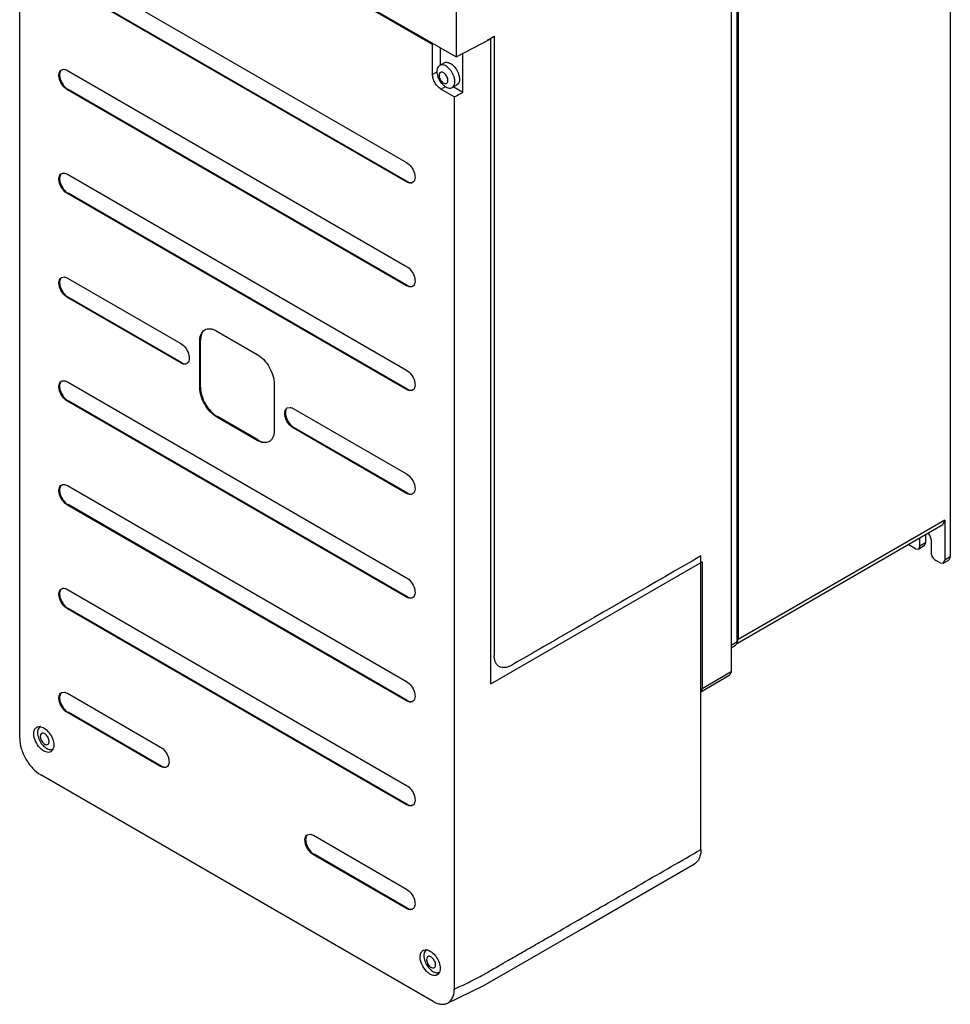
# Model space of a CAD drawing. Header units: millimetres. Extents: x 102 to 406, y 55 to 655.
# Tile 1 of 2: x 113 to 406, y 55 to 364. Entities that reach past the tile are written whole.
import ezdxf

# ---------------------------------------------------------------- set-up
doc = ezdxf.new("R2010")
doc.units = ezdxf.units.MM
doc.header["$LTSCALE"] = 46.107575
doc.layers.get('0').update_dxf_attribs({"linetype": 'CONTINUOUS'})

msp = doc.modelspace()

# ---------------------------------------------------------------- linework, layer by layer
at = {"color": 7, "linetype": 'Continuous'}
for p, q in [((406.12, 576.79), (406.12, 195.31)), ((337.18, 493.47), (337.18, 159.13)), ((338.94, 494.49), (338.94, 168.49)), ((339.3, 494.7), (339.3, 169.33)), ((250.56, 443.98), (250.56, 352.65)), ((243.17, 356.56), (120.03, 427.59)), ((113.22, 138.23), (113.22, 419.14)), ((158.99, 405.51), (250.56, 352.65)), ((128.23, 381.07), (235, 319.42)), ((235, 313.31), (128.23, 374.96)), ((235.21, 313.44), (128.44, 375.08)), ((243.48, 356.74), (243.17, 356.56)), ((243.17, 347.15), (243.17, 356.56)), ((250.56, 352.65), (261.52, 358.31)), ((261.52, 155.45), (261.52, 358.31)), ((262.57, 359.24), (262.57, 164.34)), ((245.65, 350.15), (245.65, 355.48)), ((252.71, 341.44), (252.71, 353.76)), ((245.35, 349.99), (246.78, 350.81)), ((126.36, 348.59), (126.67, 348.72)), ((128.23, 348.41), (235, 286.76)), ((244.58, 347.96), (243.17, 347.15)), ((128.23, 342.3), (128.44, 342.42)), ((235, 280.65), (128.23, 342.3)), ((235.21, 280.78), (128.44, 342.42)), ((245.82, 342.56), (247.25, 343.38)), ((250, 340.14), (245.82, 342.56)), ((249.37, 343.03), (250.8, 343.85)), ((252.71, 341.44), (249.66, 343.2)), ((250, 340.14), (250, 59.34)), ((126.36, 315.93), (126.67, 316.06)), ((128.23, 315.75), (235, 254.1)), ((235.21, 313.44), (235, 313.31)), ((236.87, 313.13), (235.91, 312.98)), ((128.23, 309.64), (128.44, 309.76)), ((235, 247.99), (128.23, 309.64)), ((235.21, 248.12), (128.44, 309.76)), ((126.36, 283.27), (127.32, 283.43)), ((128.23, 283.09), (163.94, 262.47)), ((235.21, 280.78), (235, 280.65)), ((236.87, 280.47), (235.91, 280.32)), ((128.23, 276.98), (128.44, 277.1)), ((163.94, 256.36), (128.23, 276.98)), ((164.15, 256.48), (128.44, 277.1)), ((169.9, 263.32), (170.11, 263.45)), ((170.11, 248.75), (170.11, 263.45)), ((175.25, 266.41), (187.98, 259.07)), ((169.9, 248.63), (169.9, 263.32)), ((164.15, 256.48), (163.94, 256.36)), ((165.81, 256.18), (165.49, 256.05)), ((126.36, 250.61), (126.67, 250.74)), ((128.23, 250.43), (235, 188.78)), ((170.11, 248.75), (169.9, 248.63)), ((193.33, 249.8), (193.33, 235.1)), ((235.21, 248.12), (235, 247.99)), ((236.87, 247.81), (235.91, 247.66)), ((128.23, 244.32), (128.44, 244.44)), ((235, 182.67), (128.23, 244.32)), ((235.21, 182.8), (128.44, 244.44)), ((197.42, 242.24), (198.38, 242.4)), ((199.29, 242.06), (235, 221.44)), ((175.25, 239.36), (175.46, 239.48)), ((187.98, 232.01), (175.25, 239.36)), ((188.19, 232.13), (175.46, 239.48)), ((199.29, 235.95), (199.5, 236.07)), ((235, 215.33), (199.29, 235.95)), ((235.21, 215.46), (199.5, 236.07)), ((188.19, 232.13), (187.98, 232.01)), ((126.36, 217.95), (126.67, 218.08)), ((128.23, 217.77), (235, 156.12)), ((235.21, 215.46), (235, 215.33)), ((236.87, 215.15), (236.55, 215.02)), ((128.23, 211.66), (128.44, 211.78)), ((235, 150.01), (128.23, 211.66)), ((235.21, 150.14), (128.44, 211.78)), ((339.11, 168.21), (403.73, 205.52)), ((404.35, 206.89), (339.3, 169.33)), ((404.35, 206.89), (403.73, 205.52)), ((404.35, 206.89), (404.35, 194.29)), ((396.57, 198.73), (396.57, 201.39)), ((398.34, 202.41), (398.34, 199.75)), ((395.16, 197.91), (392.86, 199.24)), ((397.93, 198.83), (396.16, 197.81)), ((396.16, 197.81), (396.57, 198.73)), ((398.34, 199.75), (396.57, 198.73)), ((398.34, 199.75), (397.93, 198.83)), ((400.11, 200.36), (400.11, 196.68)), ((327.63, 103.28), (327.63, 195.67)), ((395.16, 197.91), (396.16, 197.81)), ((406.12, 195.31), (404.35, 194.29)), ((406.12, 195.31), (405.69, 194.36)), ((261.52, 155.45), (328, 193.84)), ((328, 193.84), (328, 153.83)), ((402.89, 193.45), (401.52, 194.24)), ((402.89, 193.45), (403.92, 193.34)), ((403.92, 193.34), (405.69, 194.36)), ((403.92, 193.34), (404.35, 194.29)), ((126.36, 185.29), (126.67, 185.42)), ((128.23, 185.11), (235, 123.46)), ((235.21, 182.8), (235, 182.67)), ((236.87, 182.49), (235.91, 182.33)), ((128.23, 179), (128.44, 179.12)), ((235, 117.35), (128.23, 179)), ((235.21, 117.48), (128.44, 179.12)), ((338.94, 168.49), (337.18, 167.47)), ((337.18, 166.77), (338.51, 167.54)), ((327.58, 152.92), (336.76, 158.21)), ((337.18, 159.13), (328, 153.83)), ((337.18, 159.13), (336.76, 158.21)), ((126.36, 152.63), (127.32, 152.79)), ((128.23, 152.45), (157.57, 135.51)), ((235.21, 150.14), (235, 150.01)), ((236.87, 149.83), (235.91, 149.67)), ((128.23, 146.34), (128.44, 146.46)), ((157.57, 129.4), (128.23, 146.34)), ((157.78, 129.52), (128.44, 146.46)), ((119.65, 141.87), (119.71, 141.9)), ((157.78, 129.52), (157.57, 129.4)), ((159.44, 129.21), (159.12, 129.08)), ((243.33, 55.49), (119.83, 126.79)), ((235.21, 117.48), (235, 117.35)), ((236.87, 117.17), (235.91, 117.01)), ((203.78, 107.93), (204.75, 108.08)), ((205.66, 107.75), (235, 90.8)), ((205.66, 101.64), (205.87, 101.76)), ((235, 84.69), (205.66, 101.64)), ((235.21, 84.82), (205.87, 101.76)), ((235.21, 84.82), (235, 84.69)), ((236.87, 84.51), (236.55, 84.38)), ((241.28, 71.65), (241.33, 71.69))]:
    msp.add_line(p, q, dxfattribs=at)
msp.add_lwpolyline([(247.67, 54.83), (259.07, 60.42), (271.66, 67.66), (290, 78.23), (325.58, 98.74)], dxfattribs=at)
for centre, radius, start, end in [((-218.48, 1191.45), 961.25, 299.88115, 300.02944), ((250.83, 348.52), 6.34, 191.8185, 200.3874), ((170.61, 509.52), 187.06, 295.1148, 296.0338), ((337.95, 169.02), 1.3, 328.5994, 331.1373), ((119.36, 139.62), 2.34, 78.7707, 83.3366), ((123, 136.07), 1.34, 295.5918, 299.9761), ((240.99, 69.41), 2.34, 78.7707, 83.3366), ((244.62, 65.86), 1.34, 295.5918, 299.9761)]:
    msp.add_arc(centre, radius, start, end, dxfattribs=at)
for points, knots in [([(249.85, 346.64), (249.64, 347.22), (249.06, 348.28), (248.06, 349.36), (247.15, 349.93), (246.5, 350.16), (245.88, 350.2), (245.51, 350.08), (245.35, 349.99)], [0, 0, 0, 0, 0.298635, 0.581165, 0.705636, 0.815533, 0.911976, 1, 1, 1, 1]), ([(246.78, 350.81), (246.94, 350.9), (247.31, 351.02), (247.93, 350.98), (248.57, 350.75), (249.48, 350.19), (250.49, 349.11), (251.07, 348.04), (251.28, 347.46)], [0, 0, 0, 0, 0.088019, 0.184457, 0.294346, 0.41881, 0.701337, 1, 1, 1, 1]), ([(128.23, 342.3), (127.65, 342.63), (126.63, 343.64), (125.83, 345.2), (125.56, 346.53), (125.58, 347.41), (125.83, 348.14), (126.17, 348.49), (126.36, 348.59)], [0, 0, 0, 0, 0.269855, 0.561274, 0.695406, 0.813083, 0.912786, 1, 1, 1, 1]), ([(126.3, 348.51), (126.22, 348.42), (125.89, 347.99), (125.79, 347.42), (125.79, 347)], [0, 0, 0, 0, 0.221553, 1, 1, 1, 1]), ([(125.79, 347), (125.79, 346.57), (125.96, 345.65), (126.52, 344.37), (127.35, 343.24), (128.06, 342.64), (128.44, 342.42)], [0, 0, 0, 0, 0.237255, 0.500003, 0.762749, 1, 1, 1, 1]), ([(126.67, 348.72), (126.79, 348.75), (127.33, 348.82), (127.87, 348.62), (128.23, 348.41)], [0, 0, 0, 0, 0.22157, 1, 1, 1, 1]), ([(245.82, 342.56), (245.45, 342.78), (244.73, 343.37), (243.9, 344.51), (243.33, 345.8), (243.17, 346.71), (243.17, 347.15)], [0, 0, 0, 0, 0.237252, 0.499999, 0.762746, 1, 1, 1, 1]), ([(245.35, 349.99), (245.17, 349.88), (244.85, 349.57), (244.57, 348.9), (244.49, 348.09), (244.56, 347.52), (244.62, 347.22)], [0, 0, 0, 0, 0.204039, 0.432443, 0.697615, 1, 1, 1, 1]), ([(247.83, 346.13), (247.68, 346.53), (247.34, 347.08), (246.75, 347.62), (246.29, 347.85), (245.84, 347.9), (245.31, 347.65), (245.2, 347.16), (245.2, 346.87)], [0, 0, 0, 0, 0.316596, 0.462263, 0.587684, 0.6918, 0.784626, 1, 1, 1, 1]), ([(251.28, 347.46), (251.42, 347.09), (251.62, 346.35), (251.66, 345.29), (251.41, 344.4), (251.02, 343.98), (250.8, 343.85)], [0, 0, 0, 0, 0.307687, 0.578489, 0.805424, 1, 1, 1, 1]), ([(245.2, 346.87), (245.2, 346.8), (245.21, 346.51), (245.29, 346.21), (245.37, 346)], [0, 0, 0, 0, 0.232976, 1, 1, 1, 1]), ([(245.37, 346), (245.54, 345.53), (245.95, 344.89), (246.69, 344.36), (247.24, 344.2), (247.74, 344.39), (247.99, 344.87), (248.02, 345.48), (247.91, 345.91), (247.83, 346.13)], [0, 0, 0, 0, 0.30484, 0.437725, 0.545411, 0.636189, 0.733968, 0.855576, 1, 1, 1, 1]), ([(249.37, 343.03), (249.59, 343.16), (249.98, 343.58), (250.23, 344.47), (250.19, 345.53), (249.99, 346.26), (249.85, 346.64)], [0, 0, 0, 0, 0.194589, 0.421536, 0.692334, 1, 1, 1, 1]), ([(246.61, 343.78), (246.84, 343.57), (247.3, 343.23), (248.04, 342.89), (248.75, 342.8), (249.19, 342.93), (249.37, 343.03)], [0, 0, 0, 0, 0.302226, 0.567518, 0.795937, 1, 1, 1, 1]), ([(235, 319.42), (235.58, 319.09), (236.6, 318.08), (237.39, 316.52), (237.67, 315.19), (237.64, 314.31), (237.4, 313.58), (237.06, 313.24), (236.87, 313.13)], [0, 0, 0, 0, 0.269909, 0.561334, 0.695472, 0.813154, 0.912869, 1, 1, 1, 1]), ([(126.67, 316.06), (126.79, 316.09), (127.33, 316.16), (127.87, 315.96), (128.23, 315.75)], [0, 0, 0, 0, 0.22157, 1, 1, 1, 1]), ([(128.23, 309.64), (127.65, 309.97), (126.63, 310.98), (125.83, 312.54), (125.56, 313.87), (125.58, 314.75), (125.83, 315.48), (126.17, 315.83), (126.36, 315.93)], [0, 0, 0, 0, 0.269855, 0.561274, 0.695406, 0.813083, 0.912786, 1, 1, 1, 1]), ([(126.3, 315.85), (126.22, 315.76), (125.89, 315.33), (125.79, 314.76), (125.79, 314.34)], [0, 0, 0, 0, 0.221553, 1, 1, 1, 1]), ([(125.79, 314.34), (125.79, 313.91), (125.96, 312.99), (126.52, 311.71), (127.35, 310.58), (128.06, 309.98), (128.44, 309.76)], [0, 0, 0, 0, 0.237255, 0.500003, 0.762749, 1, 1, 1, 1]), ([(235.91, 312.98), (235.83, 312.99), (235.52, 313.06), (235.22, 313.19), (235, 313.31)], [0, 0, 0, 0, 0.232148, 1, 1, 1, 1]), ([(235.21, 313.44), (235.29, 313.39), (235.57, 313.24), (235.89, 313.13), (236.12, 313.1)], [0, 0, 0, 0, 0.269075, 1, 1, 1, 1]), ([(236.12, 313.1), (236.19, 313.09), (236.44, 313.06), (236.71, 313.09), (236.89, 313.16)], [0, 0, 0, 0, 0.265032, 1, 1, 1, 1]), ([(235, 286.76), (235.58, 286.43), (236.6, 285.42), (237.39, 283.86), (237.67, 282.53), (237.64, 281.65), (237.4, 280.92), (237.06, 280.58), (236.87, 280.47)], [0, 0, 0, 0, 0.269909, 0.561334, 0.695472, 0.813154, 0.912869, 1, 1, 1, 1]), ([(128.23, 276.98), (127.65, 277.31), (126.63, 278.32), (125.83, 279.88), (125.56, 281.21), (125.58, 282.09), (125.83, 282.82), (126.17, 283.17), (126.36, 283.27)], [0, 0, 0, 0, 0.269908, 0.561333, 0.695472, 0.813154, 0.912869, 1, 1, 1, 1]), ([(126.27, 283.16), (126.19, 283.07), (125.88, 282.64), (125.79, 282.09), (125.79, 281.68)], [0, 0, 0, 0, 0.221887, 1, 1, 1, 1]), ([(127.32, 283.43), (127.39, 283.42), (127.71, 283.35), (128.01, 283.21), (128.23, 283.09)], [0, 0, 0, 0, 0.232148, 1, 1, 1, 1]), ([(125.79, 281.68), (125.79, 281.25), (125.96, 280.33), (126.52, 279.05), (127.35, 277.92), (128.06, 277.32), (128.44, 277.1)], [0, 0, 0, 0, 0.237254, 0.500002, 0.762748, 1, 1, 1, 1]), ([(235.91, 280.32), (235.83, 280.33), (235.52, 280.39), (235.22, 280.53), (235, 280.65)], [0, 0, 0, 0, 0.232148, 1, 1, 1, 1]), ([(235.21, 280.78), (235.29, 280.73), (235.57, 280.58), (235.89, 280.47), (236.12, 280.44)], [0, 0, 0, 0, 0.269075, 1, 1, 1, 1]), ([(236.12, 280.44), (236.19, 280.43), (236.44, 280.4), (236.71, 280.43), (236.89, 280.5)], [0, 0, 0, 0, 0.265032, 1, 1, 1, 1]), ([(169.9, 263.32), (169.9, 263.71), (169.96, 264.44), (170.25, 265.44), (170.75, 266.25), (171.22, 266.64), (171.47, 266.79)], [0, 0, 0, 0, 0.289703, 0.54909, 0.782217, 1, 1, 1, 1]), ([(171.48, 266.78), (171.26, 266.63), (170.85, 266.22), (170.25, 265.12), (170.11, 264.13), (170.11, 263.45)], [0, 0, 0, 0, 0.218475, 0.453644, 1, 1, 1, 1]), ([(171.47, 266.79), (171.71, 266.93), (172.29, 267.14), (173.24, 267.16), (174.26, 266.92), (174.92, 266.61), (175.25, 266.41)], [0, 0, 0, 0, 0.217784, 0.450912, 0.710298, 1, 1, 1, 1]), ([(163.94, 262.47), (164.51, 262.14), (165.53, 261.13), (166.33, 259.57), (166.6, 258.24), (166.58, 257.36), (166.33, 256.63), (165.99, 256.28), (165.81, 256.18)], [0, 0, 0, 0, 0.269857, 0.561276, 0.695407, 0.813084, 0.912786, 1, 1, 1, 1]), ([(187.98, 259.07), (188.74, 258.63), (190.18, 257.42), (191.85, 255.12), (193, 252.52), (193.33, 250.67), (193.33, 249.8)], [0, 0, 0, 0, 0.23724, 0.499999, 0.762759, 1, 1, 1, 1]), ([(165.49, 256.05), (165.37, 256.02), (164.84, 255.95), (164.3, 256.15), (163.94, 256.36)], [0, 0, 0, 0, 0.22157, 1, 1, 1, 1]), ([(164.15, 256.48), (164.24, 256.43), (164.57, 256.26), (164.95, 256.15), (165.22, 256.13)], [0, 0, 0, 0, 0.27309, 1, 1, 1, 1]), ([(165.22, 256.13), (165.26, 256.12), (165.42, 256.12), (165.59, 256.14), (165.7, 256.17)], [0, 0, 0, 0, 0.259564, 1, 1, 1, 1]), ([(235, 254.1), (235.58, 253.77), (236.6, 252.76), (237.39, 251.2), (237.67, 249.87), (237.64, 248.99), (237.4, 248.26), (237.06, 247.92), (236.87, 247.81)], [0, 0, 0, 0, 0.269909, 0.561334, 0.695472, 0.813154, 0.912869, 1, 1, 1, 1]), ([(128.23, 244.32), (127.65, 244.65), (126.63, 245.66), (125.83, 247.22), (125.56, 248.55), (125.58, 249.43), (125.83, 250.16), (126.17, 250.51), (126.36, 250.61)], [0, 0, 0, 0, 0.269855, 0.561274, 0.695406, 0.813083, 0.912786, 1, 1, 1, 1]), ([(126.3, 250.53), (126.22, 250.44), (125.89, 250.01), (125.79, 249.44), (125.79, 249.02)], [0, 0, 0, 0, 0.221553, 1, 1, 1, 1]), ([(125.79, 249.02), (125.79, 248.59), (125.96, 247.67), (126.52, 246.39), (127.35, 245.26), (128.06, 244.66), (128.44, 244.44)], [0, 0, 0, 0, 0.237255, 0.500003, 0.762749, 1, 1, 1, 1]), ([(126.67, 250.74), (126.79, 250.77), (127.33, 250.84), (127.87, 250.64), (128.23, 250.43)], [0, 0, 0, 0, 0.22157, 1, 1, 1, 1]), ([(175.25, 239.36), (174.49, 239.8), (173.05, 241.01), (171.37, 243.3), (170.23, 245.9), (169.9, 247.75), (169.9, 248.63)], [0, 0, 0, 0, 0.23724, 0.499999, 0.762759, 1, 1, 1, 1]), ([(170.11, 248.75), (170.11, 247.87), (170.44, 246.02), (171.59, 243.42), (173.26, 241.13), (174.7, 239.92), (175.46, 239.48)], [0, 0, 0, 0, 0.237241, 0.500001, 0.76276, 1, 1, 1, 1]), ([(235.91, 247.66), (235.83, 247.67), (235.52, 247.73), (235.22, 247.87), (235, 247.99)], [0, 0, 0, 0, 0.232148, 1, 1, 1, 1]), ([(235.21, 248.12), (235.29, 248.07), (235.57, 247.92), (235.89, 247.81), (236.12, 247.78)], [0, 0, 0, 0, 0.269075, 1, 1, 1, 1]), ([(236.12, 247.78), (236.19, 247.77), (236.44, 247.74), (236.71, 247.77), (236.89, 247.84)], [0, 0, 0, 0, 0.265032, 1, 1, 1, 1]), ([(199.29, 235.95), (198.71, 236.28), (197.7, 237.3), (196.9, 238.85), (196.63, 240.18), (196.65, 241.06), (196.89, 241.79), (197.23, 242.14), (197.42, 242.25)], [0, 0, 0, 0, 0.269908, 0.561333, 0.695472, 0.813154, 0.912869, 1, 1, 1, 1]), ([(197.34, 242.13), (197.26, 242.04), (196.95, 241.61), (196.86, 241.06), (196.86, 240.65)], [0, 0, 0, 0, 0.221887, 1, 1, 1, 1]), ([(198.38, 242.4), (198.46, 242.39), (198.77, 242.32), (199.08, 242.18), (199.29, 242.06)], [0, 0, 0, 0, 0.232148, 1, 1, 1, 1]), ([(196.86, 240.65), (196.86, 240.22), (197.02, 239.31), (197.59, 238.02), (198.42, 236.89), (199.13, 236.29), (199.5, 236.07)], [0, 0, 0, 0, 0.237254, 0.500002, 0.762748, 1, 1, 1, 1]), ([(193.33, 235.1), (193.33, 234.71), (193.27, 233.99), (192.98, 232.98), (192.48, 232.17), (192.01, 231.78), (191.76, 231.63)], [0, 0, 0, 0, 0.289703, 0.54909, 0.782217, 1, 1, 1, 1]), ([(191.76, 231.63), (191.51, 231.49), (190.94, 231.28), (189.99, 231.26), (188.97, 231.5), (188.31, 231.82), (187.98, 232.01)], [0, 0, 0, 0, 0.217784, 0.450912, 0.710298, 1, 1, 1, 1]), ([(188.19, 232.13), (188.78, 231.79), (189.71, 231.41), (190.96, 231.38), (191.52, 231.54), (191.77, 231.65)], [0, 0, 0, 0, 0.546355, 0.781524, 1, 1, 1, 1]), ([(235, 221.44), (235.58, 221.11), (236.6, 220.1), (237.39, 218.54), (237.67, 217.21), (237.64, 216.33), (237.4, 215.6), (237.06, 215.26), (236.87, 215.15)], [0, 0, 0, 0, 0.269857, 0.561276, 0.695407, 0.813084, 0.912786, 1, 1, 1, 1]), ([(128.23, 211.66), (127.65, 211.99), (126.63, 213), (125.83, 214.56), (125.56, 215.89), (125.58, 216.77), (125.83, 217.5), (126.17, 217.85), (126.36, 217.95)], [0, 0, 0, 0, 0.269855, 0.561274, 0.695406, 0.813083, 0.912786, 1, 1, 1, 1]), ([(126.3, 217.87), (126.22, 217.78), (125.89, 217.35), (125.79, 216.78), (125.79, 216.36)], [0, 0, 0, 0, 0.221553, 1, 1, 1, 1]), ([(126.67, 218.08), (126.79, 218.11), (127.33, 218.18), (127.87, 217.98), (128.23, 217.77)], [0, 0, 0, 0, 0.22157, 1, 1, 1, 1]), ([(125.79, 216.36), (125.79, 215.93), (125.96, 215.01), (126.52, 213.73), (127.35, 212.6), (128.06, 212), (128.44, 211.78)], [0, 0, 0, 0, 0.237255, 0.500003, 0.762749, 1, 1, 1, 1]), ([(236.55, 215.02), (236.44, 214.99), (235.9, 214.92), (235.36, 215.13), (235, 215.33)], [0, 0, 0, 0, 0.22157, 1, 1, 1, 1]), ([(235.21, 215.46), (235.3, 215.4), (235.64, 215.23), (236.01, 215.12), (236.29, 215.1)], [0, 0, 0, 0, 0.27309, 1, 1, 1, 1]), ([(236.29, 215.1), (236.33, 215.1), (236.49, 215.09), (236.65, 215.11), (236.77, 215.14)], [0, 0, 0, 0, 0.259564, 1, 1, 1, 1]), ([(399.01, 202.88), (399.35, 202.53), (399.86, 201.73), (400.11, 200.81), (400.11, 200.36)], [0, 0, 0, 0, 0.519036, 1, 1, 1, 1]), ([(327.63, 195.66), (312.72, 187.04), (292.83, 175.58), (272.95, 164.09), (267.98, 161.22)], [0, 0, 0, 0, 0.750098, 1, 1, 1, 1]), ([(400.11, 196.68), (400.11, 196.2), (400.44, 195.24), (401.1, 194.48), (401.52, 194.24)], [0, 0, 0, 0, 0.500001, 1, 1, 1, 1]), ([(235, 188.78), (235.58, 188.45), (236.6, 187.44), (237.39, 185.88), (237.67, 184.55), (237.64, 183.67), (237.4, 182.94), (237.06, 182.6), (236.87, 182.49)], [0, 0, 0, 0, 0.269909, 0.561334, 0.695472, 0.813154, 0.912869, 1, 1, 1, 1]), ([(128.23, 179), (127.65, 179.33), (126.63, 180.34), (125.83, 181.9), (125.56, 183.23), (125.58, 184.11), (125.83, 184.84), (126.17, 185.19), (126.36, 185.29)], [0, 0, 0, 0, 0.269855, 0.561274, 0.695406, 0.813083, 0.912786, 1, 1, 1, 1]), ([(126.3, 185.21), (126.22, 185.12), (125.89, 184.69), (125.79, 184.12), (125.79, 183.7)], [0, 0, 0, 0, 0.221553, 1, 1, 1, 1]), ([(125.79, 183.7), (125.79, 183.27), (125.96, 182.35), (126.52, 181.07), (127.35, 179.94), (128.06, 179.34), (128.44, 179.12)], [0, 0, 0, 0, 0.237255, 0.500003, 0.762749, 1, 1, 1, 1]), ([(126.67, 185.42), (126.79, 185.45), (127.33, 185.52), (127.87, 185.32), (128.23, 185.11)], [0, 0, 0, 0, 0.22157, 1, 1, 1, 1]), ([(235.21, 182.8), (235.29, 182.75), (235.57, 182.6), (235.89, 182.49), (236.12, 182.46)], [0, 0, 0, 0, 0.269075, 1, 1, 1, 1]), ([(235.91, 182.33), (235.83, 182.35), (235.52, 182.41), (235.22, 182.55), (235, 182.67)], [0, 0, 0, 0, 0.232148, 1, 1, 1, 1]), ([(236.12, 182.46), (236.19, 182.45), (236.44, 182.42), (236.71, 182.45), (236.89, 182.52)], [0, 0, 0, 0, 0.265032, 1, 1, 1, 1]), ([(338.8, 167.84), (338.78, 167.81), (338.71, 167.69), (338.6, 167.59), (338.51, 167.54)], [0, 0, 0, 0, 0.262412, 1, 1, 1, 1]), ([(338.94, 168.49), (338.94, 168.43), (338.93, 168.2), (338.88, 167.98), (338.8, 167.84)], [0, 0, 0, 0, 0.274099, 1, 1, 1, 1]), ([(339.09, 168.39), (339.12, 168.45), (339.26, 168.75), (339.3, 169.08), (339.3, 169.33)], [0, 0, 0, 0, 0.227861, 1, 1, 1, 1]), ([(264.15, 160.84), (263.9, 160.99), (263.43, 161.39), (262.93, 162.21), (262.63, 163.22), (262.57, 163.96), (262.57, 164.34)], [0, 0, 0, 0, 0.217771, 0.45096, 0.710221, 1, 1, 1, 1]), ([(267.98, 161.22), (267.64, 161.03), (266.97, 160.71), (265.95, 160.46), (264.99, 160.49), (264.41, 160.7), (264.15, 160.84)], [0, 0, 0, 0, 0.289941, 0.549111, 0.782231, 1, 1, 1, 1]), ([(235, 156.12), (235.58, 155.79), (236.6, 154.78), (237.39, 153.22), (237.67, 151.89), (237.64, 151.01), (237.4, 150.28), (237.06, 149.94), (236.87, 149.83)], [0, 0, 0, 0, 0.269909, 0.561334, 0.695472, 0.813154, 0.912869, 1, 1, 1, 1]), ([(128.23, 146.34), (127.65, 146.67), (126.63, 147.68), (125.83, 149.24), (125.56, 150.57), (125.58, 151.45), (125.83, 152.18), (126.17, 152.53), (126.36, 152.63)], [0, 0, 0, 0, 0.269908, 0.561333, 0.695472, 0.813154, 0.912869, 1, 1, 1, 1]), ([(126.27, 152.52), (126.19, 152.43), (125.88, 152), (125.79, 151.45), (125.79, 151.04)], [0, 0, 0, 0, 0.221887, 1, 1, 1, 1]), ([(127.32, 152.79), (127.39, 152.78), (127.71, 152.71), (128.01, 152.57), (128.23, 152.45)], [0, 0, 0, 0, 0.232148, 1, 1, 1, 1]), ([(327.66, 152.97), (327.72, 153.01), (327.94, 153.25), (328, 153.59), (328, 153.83)], [0, 0, 0, 0, 0.220516, 1, 1, 1, 1]), ([(125.79, 151.04), (125.79, 150.61), (125.96, 149.69), (126.52, 148.41), (127.35, 147.28), (128.06, 146.68), (128.44, 146.46)], [0, 0, 0, 0, 0.237254, 0.500002, 0.762748, 1, 1, 1, 1]), ([(235.91, 149.67), (235.83, 149.69), (235.52, 149.75), (235.22, 149.89), (235, 150.01)], [0, 0, 0, 0, 0.232148, 1, 1, 1, 1]), ([(235.21, 150.14), (235.29, 150.09), (235.57, 149.94), (235.89, 149.83), (236.12, 149.8)], [0, 0, 0, 0, 0.269075, 1, 1, 1, 1]), ([(236.12, 149.8), (236.19, 149.79), (236.44, 149.76), (236.71, 149.79), (236.89, 149.86)], [0, 0, 0, 0, 0.265032, 1, 1, 1, 1]), ([(117.65, 139.71), (117.65, 140.14), (117.76, 140.93), (118.28, 141.58), (118.58, 141.75)], [0, 0, 0, 0, 0.550851, 1, 1, 1, 1]), ([(123.03, 134.04), (122.81, 133.91), (122.25, 133.77), (121.35, 133.95), (120.43, 134.45), (119.22, 135.52), (118.09, 137.27), (117.65, 138.92), (117.65, 139.71)], [0, 0, 0, 0, 0.08714, 0.186848, 0.304522, 0.438657, 0.730093, 1, 1, 1, 1]), ([(118.58, 141.75), (118.65, 141.8), (118.98, 141.95), (119.36, 141.98), (119.63, 141.95)], [0, 0, 0, 0, 0.240153, 1, 1, 1, 1]), ([(119.22, 141.47), (118.93, 141.09), (118.7, 139.93), (118.95, 138.84), (119.17, 138.26)], [0, 0, 0, 0, 0.43624, 1, 1, 1, 1]), ([(119.65, 141.87), (119.53, 141.8), (119.37, 141.67), (119.25, 141.51), (119.22, 141.47)], [0, 0, 0, 0, 0.742816, 1, 1, 1, 1]), ([(122.33, 138.13), (122.18, 138.53), (121.84, 139.09), (121.23, 139.63), (120.77, 139.86), (120.32, 139.91), (119.78, 139.66), (119.67, 139.17), (119.67, 138.88)], [0, 0, 0, 0, 0.316596, 0.462263, 0.587684, 0.6918, 0.784626, 1, 1, 1, 1]), ([(119.82, 141.92), (120.35, 141.81), (121.45, 141.21), (122.74, 139.8), (123.67, 138.03), (123.95, 136.71), (123.95, 136.08)], [0, 0, 0, 0, 0.215333, 0.476516, 0.75107, 1, 1, 1, 1]), ([(113.22, 138.23), (113.22, 137.15), (113.63, 134.86), (115.05, 131.65), (117.12, 128.82), (118.89, 127.33), (119.83, 126.79)], [0, 0, 0, 0, 0.237223, 0.500001, 0.762779, 1, 1, 1, 1]), ([(119.17, 138.26), (119.38, 137.7), (119.94, 136.65), (120.92, 135.58), (121.8, 135.01), (122.43, 134.76), (123.04, 134.7), (123.42, 134.79), (123.58, 134.87)], [0, 0, 0, 0, 0.296416, 0.578146, 0.703158, 0.814133, 0.911696, 1, 1, 1, 1]), ([(119.67, 138.88), (119.67, 138.81), (119.69, 138.51), (119.76, 138.21), (119.84, 137.99)], [0, 0, 0, 0, 0.232976, 1, 1, 1, 1]), ([(119.84, 137.99), (120.02, 137.52), (120.44, 136.87), (121.18, 136.34), (121.73, 136.18), (122.24, 136.36), (122.5, 136.85), (122.52, 137.46), (122.41, 137.9), (122.33, 138.13)], [0, 0, 0, 0, 0.30484, 0.437725, 0.545411, 0.636189, 0.733968, 0.855576, 1, 1, 1, 1]), ([(123.7, 134.81), (123.66, 134.72), (123.5, 134.42), (123.25, 134.17), (123.03, 134.04)], [0, 0, 0, 0, 0.265671, 1, 1, 1, 1]), ([(123.95, 136.08), (123.95, 135.96), (123.93, 135.53), (123.84, 135.09), (123.7, 134.81)], [0, 0, 0, 0, 0.271477, 1, 1, 1, 1]), ([(157.57, 135.51), (158.15, 135.17), (159.17, 134.16), (159.96, 132.6), (160.24, 131.28), (160.22, 130.4), (159.97, 129.66), (159.63, 129.32), (159.44, 129.21)], [0, 0, 0, 0, 0.269857, 0.561276, 0.695407, 0.813084, 0.912786, 1, 1, 1, 1]), ([(159.12, 129.08), (159.01, 129.05), (158.47, 128.99), (157.93, 129.19), (157.57, 129.4)], [0, 0, 0, 0, 0.22157, 1, 1, 1, 1]), ([(157.78, 129.52), (157.87, 129.47), (158.21, 129.29), (158.58, 129.18), (158.86, 129.16)], [0, 0, 0, 0, 0.27309, 1, 1, 1, 1]), ([(158.86, 129.16), (158.9, 129.16), (159.06, 129.15), (159.22, 129.17), (159.34, 129.2)], [0, 0, 0, 0, 0.259564, 1, 1, 1, 1]), ([(235, 123.46), (235.58, 123.13), (236.6, 122.12), (237.39, 120.56), (237.67, 119.23), (237.64, 118.35), (237.4, 117.62), (237.06, 117.28), (236.87, 117.17)], [0, 0, 0, 0, 0.269909, 0.561334, 0.695472, 0.813154, 0.912869, 1, 1, 1, 1]), ([(235.91, 117.01), (235.83, 117.03), (235.52, 117.09), (235.22, 117.23), (235, 117.35)], [0, 0, 0, 0, 0.232148, 1, 1, 1, 1]), ([(235.21, 117.48), (235.29, 117.43), (235.57, 117.28), (235.89, 117.17), (236.12, 117.14)], [0, 0, 0, 0, 0.269075, 1, 1, 1, 1]), ([(236.12, 117.14), (236.19, 117.13), (236.44, 117.1), (236.71, 117.13), (236.89, 117.2)], [0, 0, 0, 0, 0.265032, 1, 1, 1, 1]), ([(205.66, 101.64), (205.08, 101.97), (204.06, 102.98), (203.26, 104.54), (202.99, 105.87), (203.01, 106.75), (203.26, 107.48), (203.6, 107.82), (203.78, 107.93)], [0, 0, 0, 0, 0.269908, 0.561333, 0.695472, 0.813154, 0.912869, 1, 1, 1, 1]), ([(203.7, 107.82), (203.62, 107.73), (203.31, 107.3), (203.22, 106.75), (203.22, 106.34)], [0, 0, 0, 0, 0.221887, 1, 1, 1, 1]), ([(203.22, 106.34), (203.22, 105.91), (203.38, 104.99), (203.95, 103.71), (204.78, 102.57), (205.49, 101.97), (205.87, 101.76)], [0, 0, 0, 0, 0.237254, 0.500002, 0.762748, 1, 1, 1, 1]), ([(204.75, 108.08), (204.82, 108.07), (205.14, 108), (205.44, 107.87), (205.66, 107.75)], [0, 0, 0, 0, 0.232148, 1, 1, 1, 1]), ([(250, 59.34), (251.7, 60.11), (254.22, 61.3), (257.5, 62.98), (260.49, 64.63), (263.58, 66.43), (267.45, 68.65), (271.5, 70.98), (276.18, 73.67), (282.41, 77.26), (290.21, 81.75), (299.57, 87.12), (312.05, 94.29), (321.4, 99.68), (327.63, 103.28)], [0, 0, 0, 0, 0.062664, 0.093581, 0.124074, 0.177389, 0.213694, 0.274169, 0.334639, 0.395124, 0.516113, 0.637123, 0.758127, 1, 1, 1, 1]), ([(327.63, 103.28), (327.63, 102.78), (327.55, 101.82), (327.17, 100.51), (326.52, 99.44), (325.9, 98.92), (325.58, 98.74)], [0, 0, 0, 0, 0.289778, 0.549088, 0.782216, 1, 1, 1, 1]), ([(235, 90.8), (235.58, 90.47), (236.6, 89.46), (237.39, 87.9), (237.67, 86.57), (237.64, 85.69), (237.4, 84.96), (237.06, 84.62), (236.87, 84.51)], [0, 0, 0, 0, 0.269857, 0.561276, 0.695407, 0.813084, 0.912786, 1, 1, 1, 1]), ([(236.55, 84.38), (236.44, 84.35), (235.9, 84.28), (235.36, 84.48), (235, 84.69)], [0, 0, 0, 0, 0.22157, 1, 1, 1, 1]), ([(235.21, 84.82), (235.3, 84.76), (235.64, 84.59), (236.01, 84.48), (236.29, 84.46)], [0, 0, 0, 0, 0.27309, 1, 1, 1, 1]), ([(236.29, 84.46), (236.33, 84.46), (236.49, 84.45), (236.65, 84.47), (236.77, 84.5)], [0, 0, 0, 0, 0.259564, 1, 1, 1, 1]), ([(239.28, 69.5), (239.28, 69.92), (239.38, 70.71), (239.9, 71.36), (240.2, 71.53)], [0, 0, 0, 0, 0.550851, 1, 1, 1, 1]), ([(240.2, 71.53), (240.27, 71.58), (240.6, 71.73), (240.98, 71.76), (241.26, 71.73)], [0, 0, 0, 0, 0.240153, 1, 1, 1, 1]), ([(241.28, 71.65), (241.15, 71.58), (240.99, 71.45), (240.87, 71.3), (240.84, 71.26)], [0, 0, 0, 0, 0.742816, 1, 1, 1, 1]), ([(241.44, 71.7), (241.97, 71.59), (243.07, 70.99), (244.36, 69.58), (245.29, 67.81), (245.57, 66.49), (245.57, 65.86)], [0, 0, 0, 0, 0.215333, 0.476516, 0.75107, 1, 1, 1, 1]), ([(244.65, 63.82), (244.43, 63.69), (243.87, 63.55), (242.97, 63.73), (242.05, 64.23), (240.85, 65.3), (239.71, 67.05), (239.28, 68.7), (239.28, 69.5)], [0, 0, 0, 0, 0.08714, 0.186848, 0.304522, 0.438657, 0.730093, 1, 1, 1, 1]), ([(240.84, 71.26), (240.56, 70.87), (240.32, 69.71), (240.58, 68.62), (240.79, 68.04)], [0, 0, 0, 0, 0.43624, 1, 1, 1, 1]), ([(243.95, 67.91), (243.8, 68.31), (243.46, 68.87), (242.86, 69.41), (242.4, 69.65), (241.94, 69.7), (241.4, 69.44), (241.29, 68.95), (241.29, 68.66)], [0, 0, 0, 0, 0.316596, 0.462263, 0.587684, 0.6918, 0.784626, 1, 1, 1, 1]), ([(241.29, 68.66), (241.29, 68.59), (241.31, 68.29), (241.39, 67.99), (241.47, 67.78)], [0, 0, 0, 0, 0.232976, 1, 1, 1, 1]), ([(240.79, 68.04), (241, 67.48), (241.56, 66.43), (242.54, 65.37), (243.42, 64.79), (244.06, 64.54), (244.66, 64.48), (245.04, 64.57), (245.2, 64.65)], [0, 0, 0, 0, 0.296416, 0.578146, 0.703158, 0.814133, 0.911696, 1, 1, 1, 1]), ([(241.47, 67.78), (241.64, 67.3), (242.06, 66.65), (242.8, 66.12), (243.36, 65.96), (243.86, 66.14), (244.12, 66.63), (244.14, 67.25), (244.03, 67.68), (243.95, 67.91)], [0, 0, 0, 0, 0.30484, 0.437725, 0.545411, 0.636189, 0.733968, 0.855576, 1, 1, 1, 1]), ([(245.57, 65.86), (245.57, 65.74), (245.55, 65.31), (245.46, 64.88), (245.32, 64.59)], [0, 0, 0, 0, 0.271477, 1, 1, 1, 1]), ([(245.32, 64.59), (245.29, 64.51), (245.12, 64.2), (244.87, 63.95), (244.65, 63.82)], [0, 0, 0, 0, 0.265671, 1, 1, 1, 1]), ([(247.67, 54.83), (248.03, 54.98), (248.72, 55.44), (249.47, 56.48), (249.92, 57.83), (250, 58.82), (250, 59.34)], [0, 0, 0, 0, 0.218679, 0.449741, 0.708018, 1, 1, 1, 1]), ([(243.33, 55.49), (243.7, 55.27), (244.45, 54.91), (245.6, 54.59), (246.69, 54.55), (247.36, 54.71), (247.67, 54.83)], [0, 0, 0, 0, 0.286915, 0.546634, 0.781814, 1, 1, 1, 1])]:
    msp.add_open_spline(points, degree=3, knots=knots, dxfattribs=at)
msp.add_open_spline([(246.61, 343.78), (245.85, 344.46), (245.24, 345.35), (244.89, 346.31)], degree=3, dxfattribs=at)

doc.saveas('drawing.dxf')
